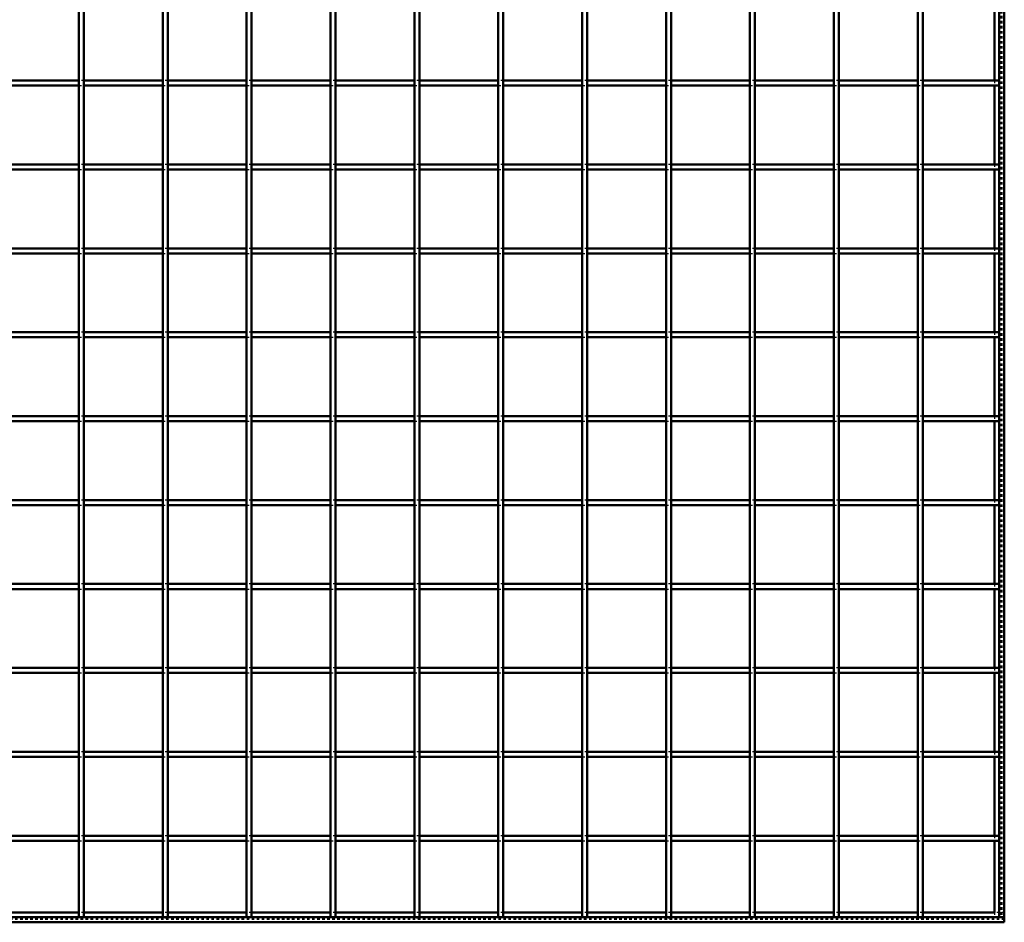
# Model space of a CAD drawing. Header units: millimetres. Extents: x -1015 to 654, y -500 to 954.
# Tile 8 of 11: x 209 to 600, y -500 to -141. Entities that reach past the tile are written whole.
import ezdxf

# ---------------------------------------------------------------- set-up
doc = ezdxf.new("R2010")
doc.units = ezdxf.units.MM
doc.linetypes.add('Dashed', pattern=[2, 1, -1])
for name, color, linetype, lineweight in [('2d ConnectionPoints', 7, 'Continuous', 50), ('AM_0', 7, 'Continuous', 50), ('AM_9', 6, 'Dashed', 25)]:
    doc.layers.add(name, color=color, linetype=linetype, lineweight=lineweight)

# ---------------------------------------------------------------- blocks, each defined once
blk = doc.blocks.new('1_LP230332P350110001200VERTICAL1_0_in_LPP23033211120010003500_4')
at = {"layer": 'AM_0'}
for p, q in [((598, 498), (598, -498)), ((600, 498), (600, -498)), ((596.05, -134.32), (596.05, -165.65)), ((596.05, -167.65), (596.05, -198.98)), ((596.05, -200.98), (596.05, -232.31)), ((596.05, -234.31), (596.05, -265.64)), ((596.05, -267.64), (596.05, -298.97)), ((596.05, -300.97), (596.05, -332.3)), ((596.05, -334.3), (596.05, -365.63)), ((596.05, -367.63), (596.05, -398.96)), ((596.05, -400.96), (596.05, -432.29)), ((596.05, -434.29), (596.05, -465.62)), ((596.05, -467.62), (596.05, -496.05)), ((598, -498), (600, -498))]:
    blk.add_line(p, q, dxfattribs=at)
at = {"layer": 'AM_9'}
for p, q in [((598.55, 498), (598.55, -498)), ((598.99, 498), (598.99, -498)), ((596.05, -165.65), (596.05, -167.65)), ((596.05, -198.98), (596.05, -200.98)), ((596.05, -232.31), (596.05, -234.31)), ((596.05, -265.64), (596.05, -267.64)), ((596.05, -298.97), (596.05, -300.97)), ((596.05, -332.3), (596.05, -334.3)), ((596.05, -365.63), (596.05, -367.63)), ((596.05, -398.96), (596.05, -400.96)), ((596.05, -432.29), (596.05, -434.29)), ((596.05, -465.62), (596.05, -467.62)), ((596.05, -496.05), (596.05, -498))]:
    blk.add_line(p, q, dxfattribs=at)
blk = doc.blocks.new('2_ra3h2j39pokaux815d3j3zqbb________0_in_LPP23033211120010003500_4')
at = {"layer": 'AM_0'}
for p, q in [((232.31, -496.05), (200.98, -496.05)), ((265.64, -496.05), (234.31, -496.05)), ((298.97, -496.05), (267.64, -496.05)), ((332.3, -496.05), (300.97, -496.05)), ((365.63, -496.05), (334.3, -496.05)), ((398.96, -496.05), (367.63, -496.05)), ((432.29, -496.05), (400.96, -496.05)), ((465.62, -496.05), (434.29, -496.05)), ((498.95, -496.05), (467.62, -496.05)), ((532.28, -496.05), (500.95, -496.05)), ((565.61, -496.05), (534.28, -496.05)), ((596.05, -496.05), (567.61, -496.05)), ((600, -498), (-600, -498)), ((600, -500), (-600, -500)), ((600, -498), (600, -500))]:
    blk.add_line(p, q, dxfattribs=at)
at = {"layer": 'AM_9'}
for p, q in [((234.31, -496.05), (232.31, -496.05)), ((267.64, -496.05), (265.64, -496.05)), ((300.97, -496.05), (298.97, -496.05)), ((334.3, -496.05), (332.3, -496.05)), ((367.63, -496.05), (365.63, -496.05)), ((400.96, -496.05), (398.96, -496.05)), ((434.29, -496.05), (432.29, -496.05)), ((467.62, -496.05), (465.62, -496.05)), ((500.95, -496.05), (498.95, -496.05)), ((534.28, -496.05), (532.28, -496.05)), ((567.61, -496.05), (565.61, -496.05)), ((600, -496.05), (596.05, -496.05)), ((600, -498.4), (-600, -498.4)), ((600, -498.92), (-600, -498.92))]:
    blk.add_line(p, q, dxfattribs=at)
blk = doc.blocks.new('27_jlnnzprzl1gclqa7vkkm4kkqu________0_in_LPP23033211120010003500_4')
at = {"layer": 'AM_0'}
for p, q in [((232.31, -498), (232.31, 498)), ((234.31, -498), (234.31, 498)), ((234.31, -498), (232.31, -498))]:
    blk.add_line(p, q, dxfattribs=at)
blk = doc.blocks.new('28_xgg4m4nvg04l66zsxqh9326um________0_in_LPP23033211120010003500_4')
at = {"layer": 'AM_0'}
for p, q in [((265.64, -498), (265.64, 498)), ((267.64, -498), (267.64, 498)), ((267.64, -498), (265.64, -498))]:
    blk.add_line(p, q, dxfattribs=at)
blk = doc.blocks.new('29_3cbfr91prdmx623f9pp4l2img________0_in_LPP23033211120010003500_4')
at = {"layer": 'AM_0'}
for p, q in [((298.97, -498), (298.97, 498)), ((300.97, -498), (300.97, 498)), ((300.97, -498), (298.97, -498))]:
    blk.add_line(p, q, dxfattribs=at)
blk = doc.blocks.new('30_6r5l7bvyu1171hpsjr9i9ibnk________0_in_LPP23033211120010003500_4')
at = {"layer": 'AM_0'}
for p, q in [((332.3, -498), (332.3, 498)), ((334.3, -498), (334.3, 498)), ((334.3, -498), (332.3, -498))]:
    blk.add_line(p, q, dxfattribs=at)
blk = doc.blocks.new('31_zxsqqp92vtxnldzlpexzip34e________0_in_LPP23033211120010003500_4')
at = {"layer": 'AM_0'}
for p, q in [((365.63, -498), (365.63, 498)), ((367.63, -498), (367.63, 498)), ((367.63, -498), (365.63, -498))]:
    blk.add_line(p, q, dxfattribs=at)
blk = doc.blocks.new('32_rbe1a3iouhgft6e21inwscv4g________0_in_LPP23033211120010003500_4')
at = {"layer": 'AM_0'}
for p, q in [((398.96, -498), (398.96, 498)), ((400.96, -498), (400.96, 498)), ((400.96, -498), (398.96, -498))]:
    blk.add_line(p, q, dxfattribs=at)
blk = doc.blocks.new('33_2pneeysucg5dw2r0rpzaxmm8s________0_in_LPP23033211120010003500_4')
at = {"layer": 'AM_0'}
for p, q in [((432.29, -498), (432.29, 498)), ((434.29, -498), (434.29, 498)), ((434.29, -498), (432.29, -498))]:
    blk.add_line(p, q, dxfattribs=at)
blk = doc.blocks.new('34_tr852ho5vyp7h3bzwyo66ro8b________0_in_LPP23033211120010003500_4')
at = {"layer": 'AM_0'}
for p, q in [((465.62, -498), (465.62, 498)), ((467.62, -498), (467.62, 498)), ((467.62, -498), (465.62, -498))]:
    blk.add_line(p, q, dxfattribs=at)
blk = doc.blocks.new('35_kckoriv5clyjb1lni0igeir5r________0_in_LPP23033211120010003500_4')
at = {"layer": 'AM_0'}
for p, q in [((498.95, -498), (498.95, 498)), ((500.95, -498), (500.95, 498)), ((500.95, -498), (498.95, -498))]:
    blk.add_line(p, q, dxfattribs=at)
blk = doc.blocks.new('36_zm92rl676aw55famz3echua1d________0_in_LPP23033211120010003500_4')
at = {"layer": 'AM_0'}
for p, q in [((532.28, -498), (532.28, 498)), ((534.28, -498), (534.28, 498)), ((534.28, -498), (532.28, -498))]:
    blk.add_line(p, q, dxfattribs=at)
blk = doc.blocks.new('37_vhwv5gipkj7b12xgcji52kqmd________0_in_LPP23033211120010003500_4')
at = {"layer": 'AM_0'}
for p, q in [((565.61, -498), (565.61, 498)), ((567.61, -498), (567.61, 498)), ((567.61, -498), (565.61, -498))]:
    blk.add_line(p, q, dxfattribs=at)
blk = doc.blocks.new('39_eiqjlpvh1ggvdycgsv4ilfx1c________0_in_LPP23033211120010003500_4')
at = {"layer": 'AM_0'}
for p, q in [((232.31, -465.62), (200.98, -465.62)), ((232.31, -467.62), (200.98, -467.62)), ((232.31, -465.62), (232.31, -467.62)), ((234.31, -467.62), (234.31, -465.62)), ((265.64, -465.62), (234.31, -465.62)), ((265.64, -467.62), (234.31, -467.62)), ((265.64, -465.62), (265.64, -467.62)), ((267.64, -467.62), (267.64, -465.62)), ((298.97, -465.62), (267.64, -465.62)), ((298.97, -467.62), (267.64, -467.62)), ((298.97, -465.62), (298.97, -467.62)), ((300.97, -467.62), (300.97, -465.62)), ((332.3, -465.62), (300.97, -465.62)), ((332.3, -467.62), (300.97, -467.62)), ((332.3, -465.62), (332.3, -467.62)), ((334.3, -467.62), (334.3, -465.62)), ((365.63, -465.62), (334.3, -465.62)), ((365.63, -467.62), (334.3, -467.62)), ((365.63, -465.62), (365.63, -467.62)), ((367.63, -467.62), (367.63, -465.62)), ((398.96, -465.62), (367.63, -465.62)), ((398.96, -467.62), (367.63, -467.62)), ((398.96, -465.62), (398.96, -467.62)), ((400.96, -467.62), (400.96, -465.62)), ((432.29, -465.62), (400.96, -465.62)), ((432.29, -467.62), (400.96, -467.62)), ((432.29, -465.62), (432.29, -467.62)), ((434.29, -467.62), (434.29, -465.62)), ((465.62, -465.62), (434.29, -465.62)), ((465.62, -467.62), (434.29, -467.62)), ((465.62, -465.62), (465.62, -467.62)), ((467.62, -467.62), (467.62, -465.62)), ((498.95, -465.62), (467.62, -465.62)), ((498.95, -467.62), (467.62, -467.62)), ((498.95, -465.62), (498.95, -467.62)), ((500.95, -467.62), (500.95, -465.62)), ((532.28, -465.62), (500.95, -465.62)), ((532.28, -467.62), (500.95, -467.62)), ((532.28, -465.62), (532.28, -467.62)), ((534.28, -467.62), (534.28, -465.62)), ((565.61, -465.62), (534.28, -465.62)), ((565.61, -467.62), (534.28, -467.62)), ((565.61, -465.62), (565.61, -467.62)), ((567.61, -467.62), (567.61, -465.62)), ((598, -465.62), (567.61, -465.62)), ((598, -467.62), (567.61, -467.62)), ((598, -465.62), (598, -467.62))]:
    blk.add_line(p, q, dxfattribs=at)
at = {"layer": 'AM_9'}
for p, q in [((234.31, -465.62), (232.31, -465.62)), ((232.31, -467.62), (234.31, -467.62)), ((267.64, -465.62), (265.64, -465.62)), ((265.64, -467.62), (267.64, -467.62)), ((300.97, -465.62), (298.97, -465.62)), ((298.97, -467.62), (300.97, -467.62)), ((334.3, -465.62), (332.3, -465.62)), ((332.3, -467.62), (334.3, -467.62)), ((367.63, -465.62), (365.63, -465.62)), ((365.63, -467.62), (367.63, -467.62)), ((400.96, -465.62), (398.96, -465.62)), ((398.96, -467.62), (400.96, -467.62)), ((434.29, -465.62), (432.29, -465.62)), ((432.29, -467.62), (434.29, -467.62)), ((467.62, -465.62), (465.62, -465.62)), ((465.62, -467.62), (467.62, -467.62)), ((500.95, -465.62), (498.95, -465.62)), ((498.95, -467.62), (500.95, -467.62)), ((534.28, -465.62), (532.28, -465.62)), ((532.28, -467.62), (534.28, -467.62)), ((567.61, -465.62), (565.61, -465.62)), ((565.61, -467.62), (567.61, -467.62))]:
    blk.add_line(p, q, dxfattribs=at)
blk = doc.blocks.new('40_idrgsfoauowbd8bmt7i8egh6c________0_in_LPP23033211120010003500_4')
at = {"layer": 'AM_0'}
for p, q in [((232.31, -432.29), (200.98, -432.29)), ((232.31, -432.29), (232.31, -434.29)), ((234.31, -434.29), (234.31, -432.29)), ((265.64, -432.29), (234.31, -432.29)), ((265.64, -432.29), (265.64, -434.29)), ((267.64, -434.29), (267.64, -432.29)), ((298.97, -432.29), (267.64, -432.29)), ((298.97, -432.29), (298.97, -434.29)), ((300.97, -434.29), (300.97, -432.29)), ((332.3, -432.29), (300.97, -432.29)), ((332.3, -432.29), (332.3, -434.29)), ((334.3, -434.29), (334.3, -432.29)), ((365.63, -432.29), (334.3, -432.29)), ((365.63, -432.29), (365.63, -434.29)), ((367.63, -434.29), (367.63, -432.29)), ((398.96, -432.29), (367.63, -432.29)), ((398.96, -432.29), (398.96, -434.29)), ((400.96, -434.29), (400.96, -432.29)), ((432.29, -432.29), (400.96, -432.29)), ((432.29, -432.29), (432.29, -434.29)), ((434.29, -434.29), (434.29, -432.29)), ((465.62, -432.29), (434.29, -432.29)), ((465.62, -432.29), (465.62, -434.29)), ((467.62, -434.29), (467.62, -432.29)), ((498.95, -432.29), (467.62, -432.29)), ((498.95, -432.29), (498.95, -434.29)), ((500.95, -434.29), (500.95, -432.29)), ((532.28, -432.29), (500.95, -432.29)), ((532.28, -432.29), (532.28, -434.29)), ((534.28, -434.29), (534.28, -432.29)), ((565.61, -432.29), (534.28, -432.29)), ((565.61, -432.29), (565.61, -434.29)), ((567.61, -434.29), (567.61, -432.29)), ((598, -432.29), (567.61, -432.29)), ((598, -432.29), (598, -434.29)), ((232.31, -434.29), (200.98, -434.29)), ((265.64, -434.29), (234.31, -434.29)), ((298.97, -434.29), (267.64, -434.29)), ((332.3, -434.29), (300.97, -434.29)), ((365.63, -434.29), (334.3, -434.29)), ((398.96, -434.29), (367.63, -434.29)), ((432.29, -434.29), (400.96, -434.29)), ((465.62, -434.29), (434.29, -434.29)), ((498.95, -434.29), (467.62, -434.29)), ((532.28, -434.29), (500.95, -434.29)), ((565.61, -434.29), (534.28, -434.29)), ((598, -434.29), (567.61, -434.29))]:
    blk.add_line(p, q, dxfattribs=at)
at = {"layer": 'AM_9'}
for p, q in [((234.31, -432.29), (232.31, -432.29)), ((267.64, -432.29), (265.64, -432.29)), ((300.97, -432.29), (298.97, -432.29)), ((334.3, -432.29), (332.3, -432.29)), ((367.63, -432.29), (365.63, -432.29)), ((400.96, -432.29), (398.96, -432.29)), ((434.29, -432.29), (432.29, -432.29)), ((467.62, -432.29), (465.62, -432.29)), ((500.95, -432.29), (498.95, -432.29)), ((534.28, -432.29), (532.28, -432.29)), ((567.61, -432.29), (565.61, -432.29)), ((232.31, -434.29), (234.31, -434.29)), ((265.64, -434.29), (267.64, -434.29)), ((298.97, -434.29), (300.97, -434.29)), ((332.3, -434.29), (334.3, -434.29)), ((365.63, -434.29), (367.63, -434.29)), ((398.96, -434.29), (400.96, -434.29)), ((432.29, -434.29), (434.29, -434.29)), ((465.62, -434.29), (467.62, -434.29)), ((498.95, -434.29), (500.95, -434.29)), ((532.28, -434.29), (534.28, -434.29)), ((565.61, -434.29), (567.61, -434.29))]:
    blk.add_line(p, q, dxfattribs=at)
blk = doc.blocks.new('41_3gnolkmpmgflub8656y4oesrk________0_in_LPP23033211120010003500_4')
at = {"layer": 'AM_0'}
for p, q in [((232.31, -398.96), (200.98, -398.96)), ((232.31, -398.96), (232.31, -400.96)), ((234.31, -400.96), (234.31, -398.96)), ((265.64, -398.96), (234.31, -398.96)), ((265.64, -398.96), (265.64, -400.96)), ((267.64, -400.96), (267.64, -398.96)), ((298.97, -398.96), (267.64, -398.96)), ((298.97, -398.96), (298.97, -400.96)), ((300.97, -400.96), (300.97, -398.96)), ((332.3, -398.96), (300.97, -398.96)), ((332.3, -398.96), (332.3, -400.96)), ((334.3, -400.96), (334.3, -398.96)), ((365.63, -398.96), (334.3, -398.96)), ((365.63, -398.96), (365.63, -400.96)), ((367.63, -400.96), (367.63, -398.96)), ((398.96, -398.96), (367.63, -398.96)), ((398.96, -398.96), (398.96, -400.96)), ((400.96, -400.96), (400.96, -398.96)), ((432.29, -398.96), (400.96, -398.96)), ((432.29, -398.96), (432.29, -400.96)), ((434.29, -400.96), (434.29, -398.96)), ((465.62, -398.96), (434.29, -398.96)), ((465.62, -398.96), (465.62, -400.96)), ((467.62, -400.96), (467.62, -398.96)), ((498.95, -398.96), (467.62, -398.96)), ((498.95, -398.96), (498.95, -400.96)), ((500.95, -400.96), (500.95, -398.96)), ((532.28, -398.96), (500.95, -398.96)), ((532.28, -398.96), (532.28, -400.96)), ((534.28, -400.96), (534.28, -398.96)), ((565.61, -398.96), (534.28, -398.96)), ((565.61, -398.96), (565.61, -400.96)), ((567.61, -400.96), (567.61, -398.96)), ((598, -398.96), (567.61, -398.96)), ((598, -398.96), (598, -400.96)), ((232.31, -400.96), (200.98, -400.96)), ((265.64, -400.96), (234.31, -400.96)), ((298.97, -400.96), (267.64, -400.96)), ((332.3, -400.96), (300.97, -400.96)), ((365.63, -400.96), (334.3, -400.96)), ((398.96, -400.96), (367.63, -400.96)), ((432.29, -400.96), (400.96, -400.96)), ((465.62, -400.96), (434.29, -400.96)), ((498.95, -400.96), (467.62, -400.96)), ((532.28, -400.96), (500.95, -400.96)), ((565.61, -400.96), (534.28, -400.96)), ((598, -400.96), (567.61, -400.96))]:
    blk.add_line(p, q, dxfattribs=at)
at = {"layer": 'AM_9'}
for p, q in [((234.31, -398.96), (232.31, -398.96)), ((267.64, -398.96), (265.64, -398.96)), ((300.97, -398.96), (298.97, -398.96)), ((334.3, -398.96), (332.3, -398.96)), ((367.63, -398.96), (365.63, -398.96)), ((400.96, -398.96), (398.96, -398.96)), ((434.29, -398.96), (432.29, -398.96)), ((467.62, -398.96), (465.62, -398.96)), ((500.95, -398.96), (498.95, -398.96)), ((534.28, -398.96), (532.28, -398.96)), ((567.61, -398.96), (565.61, -398.96)), ((232.31, -400.96), (234.31, -400.96)), ((265.64, -400.96), (267.64, -400.96)), ((298.97, -400.96), (300.97, -400.96)), ((332.3, -400.96), (334.3, -400.96)), ((365.63, -400.96), (367.63, -400.96)), ((398.96, -400.96), (400.96, -400.96)), ((432.29, -400.96), (434.29, -400.96)), ((465.62, -400.96), (467.62, -400.96)), ((498.95, -400.96), (500.95, -400.96)), ((532.28, -400.96), (534.28, -400.96)), ((565.61, -400.96), (567.61, -400.96))]:
    blk.add_line(p, q, dxfattribs=at)
blk = doc.blocks.new('42_7ehx1p2m96pogbh0e6opq6jel________0_in_LPP23033211120010003500_4')
at = {"layer": 'AM_0'}
for p, q in [((232.31, -365.63), (200.98, -365.63)), ((232.31, -367.63), (200.98, -367.63)), ((232.31, -365.63), (232.31, -367.63)), ((234.31, -367.63), (234.31, -365.63)), ((265.64, -365.63), (234.31, -365.63)), ((265.64, -367.63), (234.31, -367.63)), ((265.64, -365.63), (265.64, -367.63)), ((267.64, -367.63), (267.64, -365.63)), ((298.97, -365.63), (267.64, -365.63)), ((298.97, -367.63), (267.64, -367.63)), ((298.97, -365.63), (298.97, -367.63)), ((300.97, -367.63), (300.97, -365.63)), ((332.3, -365.63), (300.97, -365.63)), ((332.3, -367.63), (300.97, -367.63)), ((332.3, -365.63), (332.3, -367.63)), ((334.3, -367.63), (334.3, -365.63)), ((365.63, -365.63), (334.3, -365.63)), ((365.63, -367.63), (334.3, -367.63)), ((365.63, -365.63), (365.63, -367.63)), ((367.63, -367.63), (367.63, -365.63)), ((398.96, -365.63), (367.63, -365.63)), ((398.96, -367.63), (367.63, -367.63)), ((398.96, -365.63), (398.96, -367.63)), ((400.96, -367.63), (400.96, -365.63)), ((432.29, -365.63), (400.96, -365.63)), ((432.29, -367.63), (400.96, -367.63)), ((432.29, -365.63), (432.29, -367.63)), ((434.29, -367.63), (434.29, -365.63)), ((465.62, -365.63), (434.29, -365.63)), ((465.62, -367.63), (434.29, -367.63)), ((465.62, -365.63), (465.62, -367.63)), ((467.62, -367.63), (467.62, -365.63)), ((498.95, -365.63), (467.62, -365.63)), ((498.95, -367.63), (467.62, -367.63)), ((498.95, -365.63), (498.95, -367.63)), ((500.95, -367.63), (500.95, -365.63)), ((532.28, -365.63), (500.95, -365.63)), ((532.28, -367.63), (500.95, -367.63)), ((532.28, -365.63), (532.28, -367.63)), ((534.28, -367.63), (534.28, -365.63)), ((565.61, -365.63), (534.28, -365.63)), ((565.61, -367.63), (534.28, -367.63)), ((565.61, -365.63), (565.61, -367.63)), ((567.61, -367.63), (567.61, -365.63)), ((598, -365.63), (567.61, -365.63)), ((598, -367.63), (567.61, -367.63)), ((598, -365.63), (598, -367.63))]:
    blk.add_line(p, q, dxfattribs=at)
at = {"layer": 'AM_9'}
for p, q in [((234.31, -365.63), (232.31, -365.63)), ((232.31, -367.63), (234.31, -367.63)), ((267.64, -365.63), (265.64, -365.63)), ((265.64, -367.63), (267.64, -367.63)), ((300.97, -365.63), (298.97, -365.63)), ((298.97, -367.63), (300.97, -367.63)), ((334.3, -365.63), (332.3, -365.63)), ((332.3, -367.63), (334.3, -367.63)), ((367.63, -365.63), (365.63, -365.63)), ((365.63, -367.63), (367.63, -367.63)), ((400.96, -365.63), (398.96, -365.63)), ((398.96, -367.63), (400.96, -367.63)), ((434.29, -365.63), (432.29, -365.63)), ((432.29, -367.63), (434.29, -367.63)), ((467.62, -365.63), (465.62, -365.63)), ((465.62, -367.63), (467.62, -367.63)), ((500.95, -365.63), (498.95, -365.63)), ((498.95, -367.63), (500.95, -367.63)), ((534.28, -365.63), (532.28, -365.63)), ((532.28, -367.63), (534.28, -367.63)), ((567.61, -365.63), (565.61, -365.63)), ((565.61, -367.63), (567.61, -367.63))]:
    blk.add_line(p, q, dxfattribs=at)
blk = doc.blocks.new('43_5sdxqosd9doe3jt21g7ph90mk________0_in_LPP23033211120010003500_4')
at = {"layer": 'AM_0'}
for p, q in [((232.31, -332.3), (200.98, -332.3)), ((232.31, -332.3), (232.31, -334.3)), ((234.31, -334.3), (234.31, -332.3)), ((265.64, -332.3), (234.31, -332.3)), ((265.64, -332.3), (265.64, -334.3)), ((267.64, -334.3), (267.64, -332.3)), ((298.97, -332.3), (267.64, -332.3)), ((298.97, -332.3), (298.97, -334.3)), ((300.97, -334.3), (300.97, -332.3)), ((332.3, -332.3), (300.97, -332.3)), ((332.3, -332.3), (332.3, -334.3)), ((334.3, -334.3), (334.3, -332.3)), ((365.63, -332.3), (334.3, -332.3)), ((365.63, -332.3), (365.63, -334.3)), ((367.63, -334.3), (367.63, -332.3)), ((398.96, -332.3), (367.63, -332.3)), ((398.96, -332.3), (398.96, -334.3)), ((400.96, -334.3), (400.96, -332.3)), ((432.29, -332.3), (400.96, -332.3)), ((432.29, -332.3), (432.29, -334.3)), ((434.29, -334.3), (434.29, -332.3)), ((465.62, -332.3), (434.29, -332.3)), ((465.62, -332.3), (465.62, -334.3)), ((467.62, -334.3), (467.62, -332.3)), ((498.95, -332.3), (467.62, -332.3)), ((498.95, -332.3), (498.95, -334.3)), ((500.95, -334.3), (500.95, -332.3)), ((532.28, -332.3), (500.95, -332.3)), ((532.28, -332.3), (532.28, -334.3)), ((534.28, -334.3), (534.28, -332.3)), ((565.61, -332.3), (534.28, -332.3)), ((565.61, -332.3), (565.61, -334.3)), ((567.61, -334.3), (567.61, -332.3)), ((598, -332.3), (567.61, -332.3)), ((598, -332.3), (598, -334.3)), ((232.31, -334.3), (200.98, -334.3)), ((265.64, -334.3), (234.31, -334.3)), ((298.97, -334.3), (267.64, -334.3)), ((332.3, -334.3), (300.97, -334.3)), ((365.63, -334.3), (334.3, -334.3)), ((398.96, -334.3), (367.63, -334.3)), ((432.29, -334.3), (400.96, -334.3)), ((465.62, -334.3), (434.29, -334.3)), ((498.95, -334.3), (467.62, -334.3)), ((532.28, -334.3), (500.95, -334.3)), ((565.61, -334.3), (534.28, -334.3)), ((598, -334.3), (567.61, -334.3))]:
    blk.add_line(p, q, dxfattribs=at)
at = {"layer": 'AM_9'}
for p, q in [((234.31, -332.3), (232.31, -332.3)), ((267.64, -332.3), (265.64, -332.3)), ((300.97, -332.3), (298.97, -332.3)), ((334.3, -332.3), (332.3, -332.3)), ((367.63, -332.3), (365.63, -332.3)), ((400.96, -332.3), (398.96, -332.3)), ((434.29, -332.3), (432.29, -332.3)), ((467.62, -332.3), (465.62, -332.3)), ((500.95, -332.3), (498.95, -332.3)), ((534.28, -332.3), (532.28, -332.3)), ((567.61, -332.3), (565.61, -332.3)), ((232.31, -334.3), (234.31, -334.3)), ((265.64, -334.3), (267.64, -334.3)), ((298.97, -334.3), (300.97, -334.3)), ((332.3, -334.3), (334.3, -334.3)), ((365.63, -334.3), (367.63, -334.3)), ((398.96, -334.3), (400.96, -334.3)), ((432.29, -334.3), (434.29, -334.3)), ((465.62, -334.3), (467.62, -334.3)), ((498.95, -334.3), (500.95, -334.3)), ((532.28, -334.3), (534.28, -334.3)), ((565.61, -334.3), (567.61, -334.3))]:
    blk.add_line(p, q, dxfattribs=at)
blk = doc.blocks.new('44_1g88kr9m5lhaohpzsmc2hdtrf________0_in_LPP23033211120010003500_4')
at = {"layer": 'AM_0'}
for p, q in [((232.31, -298.97), (200.98, -298.97)), ((232.31, -300.97), (200.98, -300.97)), ((232.31, -298.97), (232.31, -300.97)), ((234.31, -300.97), (234.31, -298.97)), ((265.64, -298.97), (234.31, -298.97)), ((265.64, -300.97), (234.31, -300.97)), ((265.64, -298.97), (265.64, -300.97)), ((267.64, -300.97), (267.64, -298.97)), ((298.97, -298.97), (267.64, -298.97)), ((298.97, -300.97), (267.64, -300.97)), ((298.97, -298.97), (298.97, -300.97)), ((300.97, -300.97), (300.97, -298.97)), ((332.3, -298.97), (300.97, -298.97)), ((332.3, -300.97), (300.97, -300.97)), ((332.3, -298.97), (332.3, -300.97)), ((334.3, -300.97), (334.3, -298.97)), ((365.63, -298.97), (334.3, -298.97)), ((365.63, -300.97), (334.3, -300.97)), ((365.63, -298.97), (365.63, -300.97)), ((367.63, -300.97), (367.63, -298.97)), ((398.96, -298.97), (367.63, -298.97)), ((398.96, -300.97), (367.63, -300.97)), ((398.96, -298.97), (398.96, -300.97)), ((400.96, -300.97), (400.96, -298.97)), ((432.29, -298.97), (400.96, -298.97)), ((432.29, -300.97), (400.96, -300.97)), ((432.29, -298.97), (432.29, -300.97)), ((434.29, -300.97), (434.29, -298.97)), ((465.62, -298.97), (434.29, -298.97)), ((465.62, -300.97), (434.29, -300.97)), ((465.62, -298.97), (465.62, -300.97)), ((467.62, -300.97), (467.62, -298.97)), ((498.95, -298.97), (467.62, -298.97)), ((498.95, -300.97), (467.62, -300.97)), ((498.95, -298.97), (498.95, -300.97)), ((500.95, -300.97), (500.95, -298.97)), ((532.28, -298.97), (500.95, -298.97)), ((532.28, -300.97), (500.95, -300.97)), ((532.28, -298.97), (532.28, -300.97)), ((534.28, -300.97), (534.28, -298.97)), ((565.61, -298.97), (534.28, -298.97)), ((565.61, -300.97), (534.28, -300.97)), ((565.61, -298.97), (565.61, -300.97)), ((567.61, -300.97), (567.61, -298.97)), ((598, -298.97), (567.61, -298.97)), ((598, -300.97), (567.61, -300.97)), ((598, -298.97), (598, -300.97))]:
    blk.add_line(p, q, dxfattribs=at)
at = {"layer": 'AM_9'}
for p, q in [((234.31, -298.97), (232.31, -298.97)), ((232.31, -300.97), (234.31, -300.97)), ((267.64, -298.97), (265.64, -298.97)), ((265.64, -300.97), (267.64, -300.97)), ((300.97, -298.97), (298.97, -298.97)), ((298.97, -300.97), (300.97, -300.97)), ((334.3, -298.97), (332.3, -298.97)), ((332.3, -300.97), (334.3, -300.97)), ((367.63, -298.97), (365.63, -298.97)), ((365.63, -300.97), (367.63, -300.97)), ((400.96, -298.97), (398.96, -298.97)), ((398.96, -300.97), (400.96, -300.97)), ((434.29, -298.97), (432.29, -298.97)), ((432.29, -300.97), (434.29, -300.97)), ((467.62, -298.97), (465.62, -298.97)), ((465.62, -300.97), (467.62, -300.97)), ((500.95, -298.97), (498.95, -298.97)), ((498.95, -300.97), (500.95, -300.97)), ((534.28, -298.97), (532.28, -298.97)), ((532.28, -300.97), (534.28, -300.97)), ((567.61, -298.97), (565.61, -298.97)), ((565.61, -300.97), (567.61, -300.97))]:
    blk.add_line(p, q, dxfattribs=at)
blk = doc.blocks.new('45_80wag5nwup3estipk0cd5xfda________0_in_LPP23033211120010003500_4')
at = {"layer": 'AM_0'}
for p, q in [((232.31, -265.64), (200.98, -265.64)), ((232.31, -265.64), (232.31, -267.64)), ((234.31, -267.64), (234.31, -265.64)), ((265.64, -265.64), (234.31, -265.64)), ((265.64, -265.64), (265.64, -267.64)), ((267.64, -267.64), (267.64, -265.64)), ((298.97, -265.64), (267.64, -265.64)), ((298.97, -265.64), (298.97, -267.64)), ((300.97, -267.64), (300.97, -265.64)), ((332.3, -265.64), (300.97, -265.64)), ((332.3, -265.64), (332.3, -267.64)), ((334.3, -267.64), (334.3, -265.64)), ((365.63, -265.64), (334.3, -265.64)), ((365.63, -265.64), (365.63, -267.64)), ((367.63, -267.64), (367.63, -265.64)), ((398.96, -265.64), (367.63, -265.64)), ((398.96, -265.64), (398.96, -267.64)), ((400.96, -267.64), (400.96, -265.64)), ((432.29, -265.64), (400.96, -265.64)), ((432.29, -265.64), (432.29, -267.64)), ((434.29, -267.64), (434.29, -265.64)), ((465.62, -265.64), (434.29, -265.64)), ((465.62, -265.64), (465.62, -267.64)), ((467.62, -267.64), (467.62, -265.64)), ((498.95, -265.64), (467.62, -265.64)), ((498.95, -265.64), (498.95, -267.64)), ((500.95, -267.64), (500.95, -265.64)), ((532.28, -265.64), (500.95, -265.64)), ((532.28, -265.64), (532.28, -267.64)), ((534.28, -267.64), (534.28, -265.64)), ((565.61, -265.64), (534.28, -265.64)), ((565.61, -265.64), (565.61, -267.64)), ((567.61, -267.64), (567.61, -265.64)), ((598, -265.64), (567.61, -265.64)), ((598, -265.64), (598, -267.64)), ((232.31, -267.64), (200.98, -267.64)), ((265.64, -267.64), (234.31, -267.64)), ((298.97, -267.64), (267.64, -267.64)), ((332.3, -267.64), (300.97, -267.64)), ((365.63, -267.64), (334.3, -267.64)), ((398.96, -267.64), (367.63, -267.64)), ((432.29, -267.64), (400.96, -267.64)), ((465.62, -267.64), (434.29, -267.64)), ((498.95, -267.64), (467.62, -267.64)), ((532.28, -267.64), (500.95, -267.64)), ((565.61, -267.64), (534.28, -267.64)), ((598, -267.64), (567.61, -267.64))]:
    blk.add_line(p, q, dxfattribs=at)
at = {"layer": 'AM_9'}
for p, q in [((234.31, -265.64), (232.31, -265.64)), ((267.64, -265.64), (265.64, -265.64)), ((300.97, -265.64), (298.97, -265.64)), ((334.3, -265.64), (332.3, -265.64)), ((367.63, -265.64), (365.63, -265.64)), ((400.96, -265.64), (398.96, -265.64)), ((434.29, -265.64), (432.29, -265.64)), ((467.62, -265.64), (465.62, -265.64)), ((500.95, -265.64), (498.95, -265.64)), ((534.28, -265.64), (532.28, -265.64)), ((567.61, -265.64), (565.61, -265.64)), ((232.31, -267.64), (234.31, -267.64)), ((265.64, -267.64), (267.64, -267.64)), ((298.97, -267.64), (300.97, -267.64)), ((332.3, -267.64), (334.3, -267.64)), ((365.63, -267.64), (367.63, -267.64)), ((398.96, -267.64), (400.96, -267.64)), ((432.29, -267.64), (434.29, -267.64)), ((465.62, -267.64), (467.62, -267.64)), ((498.95, -267.64), (500.95, -267.64)), ((532.28, -267.64), (534.28, -267.64)), ((565.61, -267.64), (567.61, -267.64))]:
    blk.add_line(p, q, dxfattribs=at)
blk = doc.blocks.new('46_l90kea4iytrgkhavm0gtdengm________0_in_LPP23033211120010003500_4')
at = {"layer": 'AM_0'}
for p, q in [((232.31, -232.31), (200.98, -232.31)), ((232.31, -234.31), (200.98, -234.31)), ((232.31, -232.31), (232.31, -234.31)), ((234.31, -234.31), (234.31, -232.31)), ((265.64, -232.31), (234.31, -232.31)), ((265.64, -234.31), (234.31, -234.31)), ((265.64, -232.31), (265.64, -234.31)), ((267.64, -234.31), (267.64, -232.31)), ((298.97, -232.31), (267.64, -232.31)), ((298.97, -234.31), (267.64, -234.31)), ((298.97, -232.31), (298.97, -234.31)), ((300.97, -234.31), (300.97, -232.31)), ((332.3, -232.31), (300.97, -232.31)), ((332.3, -234.31), (300.97, -234.31)), ((332.3, -232.31), (332.3, -234.31)), ((334.3, -234.31), (334.3, -232.31)), ((365.63, -232.31), (334.3, -232.31)), ((365.63, -234.31), (334.3, -234.31)), ((365.63, -232.31), (365.63, -234.31)), ((367.63, -234.31), (367.63, -232.31)), ((398.96, -232.31), (367.63, -232.31)), ((398.96, -234.31), (367.63, -234.31)), ((398.96, -232.31), (398.96, -234.31)), ((400.96, -234.31), (400.96, -232.31)), ((432.29, -232.31), (400.96, -232.31)), ((432.29, -234.31), (400.96, -234.31)), ((432.29, -232.31), (432.29, -234.31)), ((434.29, -234.31), (434.29, -232.31)), ((465.62, -232.31), (434.29, -232.31)), ((465.62, -234.31), (434.29, -234.31)), ((465.62, -232.31), (465.62, -234.31)), ((467.62, -234.31), (467.62, -232.31)), ((498.95, -232.31), (467.62, -232.31)), ((498.95, -234.31), (467.62, -234.31)), ((498.95, -232.31), (498.95, -234.31)), ((500.95, -234.31), (500.95, -232.31)), ((532.28, -232.31), (500.95, -232.31)), ((532.28, -234.31), (500.95, -234.31)), ((532.28, -232.31), (532.28, -234.31)), ((534.28, -234.31), (534.28, -232.31)), ((565.61, -232.31), (534.28, -232.31)), ((565.61, -234.31), (534.28, -234.31)), ((565.61, -232.31), (565.61, -234.31)), ((567.61, -234.31), (567.61, -232.31)), ((598, -232.31), (567.61, -232.31)), ((598, -234.31), (567.61, -234.31)), ((598, -232.31), (598, -234.31))]:
    blk.add_line(p, q, dxfattribs=at)
at = {"layer": 'AM_9'}
for p, q in [((234.31, -232.31), (232.31, -232.31)), ((232.31, -234.31), (234.31, -234.31)), ((267.64, -232.31), (265.64, -232.31)), ((265.64, -234.31), (267.64, -234.31)), ((300.97, -232.31), (298.97, -232.31)), ((298.97, -234.31), (300.97, -234.31)), ((334.3, -232.31), (332.3, -232.31)), ((332.3, -234.31), (334.3, -234.31)), ((367.63, -232.31), (365.63, -232.31)), ((365.63, -234.31), (367.63, -234.31)), ((400.96, -232.31), (398.96, -232.31)), ((398.96, -234.31), (400.96, -234.31)), ((434.29, -232.31), (432.29, -232.31)), ((432.29, -234.31), (434.29, -234.31)), ((467.62, -232.31), (465.62, -232.31)), ((465.62, -234.31), (467.62, -234.31)), ((500.95, -232.31), (498.95, -232.31)), ((498.95, -234.31), (500.95, -234.31)), ((534.28, -232.31), (532.28, -232.31)), ((532.28, -234.31), (534.28, -234.31)), ((567.61, -232.31), (565.61, -232.31)), ((565.61, -234.31), (567.61, -234.31))]:
    blk.add_line(p, q, dxfattribs=at)
blk = doc.blocks.new('47_smz6649sh25aujdt7oli32q3l________0_in_LPP23033211120010003500_4')
at = {"layer": 'AM_0'}
for p, q in [((232.31, -198.98), (200.98, -198.98)), ((232.31, -198.98), (232.31, -200.98)), ((234.31, -200.98), (234.31, -198.98)), ((265.64, -198.98), (234.31, -198.98)), ((265.64, -198.98), (265.64, -200.98)), ((267.64, -200.98), (267.64, -198.98)), ((298.97, -198.98), (267.64, -198.98)), ((298.97, -198.98), (298.97, -200.98)), ((300.97, -200.98), (300.97, -198.98)), ((332.3, -198.98), (300.97, -198.98)), ((332.3, -198.98), (332.3, -200.98)), ((334.3, -200.98), (334.3, -198.98)), ((365.63, -198.98), (334.3, -198.98)), ((365.63, -198.98), (365.63, -200.98)), ((367.63, -200.98), (367.63, -198.98)), ((398.96, -198.98), (367.63, -198.98)), ((398.96, -198.98), (398.96, -200.98)), ((400.96, -200.98), (400.96, -198.98)), ((432.29, -198.98), (400.96, -198.98)), ((432.29, -198.98), (432.29, -200.98)), ((434.29, -200.98), (434.29, -198.98)), ((465.62, -198.98), (434.29, -198.98)), ((465.62, -198.98), (465.62, -200.98)), ((467.62, -200.98), (467.62, -198.98)), ((498.95, -198.98), (467.62, -198.98)), ((498.95, -198.98), (498.95, -200.98)), ((500.95, -200.98), (500.95, -198.98)), ((532.28, -198.98), (500.95, -198.98)), ((532.28, -198.98), (532.28, -200.98)), ((534.28, -200.98), (534.28, -198.98)), ((565.61, -198.98), (534.28, -198.98)), ((565.61, -198.98), (565.61, -200.98)), ((567.61, -200.98), (567.61, -198.98)), ((598, -198.98), (567.61, -198.98)), ((598, -198.98), (598, -200.98)), ((232.31, -200.98), (200.98, -200.98)), ((265.64, -200.98), (234.31, -200.98)), ((298.97, -200.98), (267.64, -200.98)), ((332.3, -200.98), (300.97, -200.98)), ((365.63, -200.98), (334.3, -200.98)), ((398.96, -200.98), (367.63, -200.98)), ((432.29, -200.98), (400.96, -200.98)), ((465.62, -200.98), (434.29, -200.98)), ((498.95, -200.98), (467.62, -200.98)), ((532.28, -200.98), (500.95, -200.98)), ((565.61, -200.98), (534.28, -200.98)), ((598, -200.98), (567.61, -200.98))]:
    blk.add_line(p, q, dxfattribs=at)
at = {"layer": 'AM_9'}
for p, q in [((234.31, -198.98), (232.31, -198.98)), ((267.64, -198.98), (265.64, -198.98)), ((300.97, -198.98), (298.97, -198.98)), ((334.3, -198.98), (332.3, -198.98)), ((367.63, -198.98), (365.63, -198.98)), ((400.96, -198.98), (398.96, -198.98)), ((434.29, -198.98), (432.29, -198.98)), ((467.62, -198.98), (465.62, -198.98)), ((500.95, -198.98), (498.95, -198.98)), ((534.28, -198.98), (532.28, -198.98)), ((567.61, -198.98), (565.61, -198.98)), ((232.31, -200.98), (234.31, -200.98)), ((265.64, -200.98), (267.64, -200.98)), ((298.97, -200.98), (300.97, -200.98)), ((332.3, -200.98), (334.3, -200.98)), ((365.63, -200.98), (367.63, -200.98)), ((398.96, -200.98), (400.96, -200.98)), ((432.29, -200.98), (434.29, -200.98)), ((465.62, -200.98), (467.62, -200.98)), ((498.95, -200.98), (500.95, -200.98)), ((532.28, -200.98), (534.28, -200.98)), ((565.61, -200.98), (567.61, -200.98))]:
    blk.add_line(p, q, dxfattribs=at)
blk = doc.blocks.new('48_uil24erdt5pgc8k6cob0ijnni________0_in_LPP23033211120010003500_4')
at = {"layer": 'AM_0'}
for p, q in [((232.31, -165.65), (200.98, -165.65)), ((232.31, -167.65), (200.98, -167.65)), ((232.31, -165.65), (232.31, -167.65)), ((234.31, -167.65), (234.31, -165.65)), ((265.64, -165.65), (234.31, -165.65)), ((265.64, -167.65), (234.31, -167.65)), ((265.64, -165.65), (265.64, -167.65)), ((267.64, -167.65), (267.64, -165.65)), ((298.97, -165.65), (267.64, -165.65)), ((298.97, -167.65), (267.64, -167.65)), ((298.97, -165.65), (298.97, -167.65)), ((300.97, -167.65), (300.97, -165.65)), ((332.3, -165.65), (300.97, -165.65)), ((332.3, -167.65), (300.97, -167.65)), ((332.3, -165.65), (332.3, -167.65)), ((334.3, -167.65), (334.3, -165.65)), ((365.63, -165.65), (334.3, -165.65)), ((365.63, -167.65), (334.3, -167.65)), ((365.63, -165.65), (365.63, -167.65)), ((367.63, -167.65), (367.63, -165.65)), ((398.96, -165.65), (367.63, -165.65)), ((398.96, -167.65), (367.63, -167.65)), ((398.96, -165.65), (398.96, -167.65)), ((400.96, -167.65), (400.96, -165.65)), ((432.29, -165.65), (400.96, -165.65)), ((432.29, -167.65), (400.96, -167.65)), ((432.29, -165.65), (432.29, -167.65)), ((434.29, -167.65), (434.29, -165.65)), ((465.62, -165.65), (434.29, -165.65)), ((465.62, -167.65), (434.29, -167.65)), ((465.62, -165.65), (465.62, -167.65)), ((467.62, -167.65), (467.62, -165.65)), ((498.95, -165.65), (467.62, -165.65)), ((498.95, -167.65), (467.62, -167.65)), ((498.95, -165.65), (498.95, -167.65)), ((500.95, -167.65), (500.95, -165.65)), ((532.28, -165.65), (500.95, -165.65)), ((532.28, -167.65), (500.95, -167.65)), ((532.28, -165.65), (532.28, -167.65)), ((534.28, -167.65), (534.28, -165.65)), ((565.61, -165.65), (534.28, -165.65)), ((565.61, -167.65), (534.28, -167.65)), ((565.61, -165.65), (565.61, -167.65)), ((567.61, -167.65), (567.61, -165.65)), ((598, -165.65), (567.61, -165.65)), ((598, -167.65), (567.61, -167.65)), ((598, -165.65), (598, -167.65))]:
    blk.add_line(p, q, dxfattribs=at)
at = {"layer": 'AM_9'}
for p, q in [((234.31, -165.65), (232.31, -165.65)), ((232.31, -167.65), (234.31, -167.65)), ((267.64, -165.65), (265.64, -165.65)), ((265.64, -167.65), (267.64, -167.65)), ((300.97, -165.65), (298.97, -165.65)), ((298.97, -167.65), (300.97, -167.65)), ((334.3, -165.65), (332.3, -165.65)), ((332.3, -167.65), (334.3, -167.65)), ((367.63, -165.65), (365.63, -165.65)), ((365.63, -167.65), (367.63, -167.65)), ((400.96, -165.65), (398.96, -165.65)), ((398.96, -167.65), (400.96, -167.65)), ((434.29, -165.65), (432.29, -165.65)), ((432.29, -167.65), (434.29, -167.65)), ((467.62, -165.65), (465.62, -165.65)), ((465.62, -167.65), (467.62, -167.65)), ((500.95, -165.65), (498.95, -165.65)), ((498.95, -167.65), (500.95, -167.65)), ((534.28, -165.65), (532.28, -165.65)), ((532.28, -167.65), (534.28, -167.65)), ((567.61, -165.65), (565.61, -165.65)), ((565.61, -167.65), (567.61, -167.65))]:
    blk.add_line(p, q, dxfattribs=at)

msp = doc.modelspace()

# ---------------------------------------------------------------- linework, layer by layer
at = {"layer": '2d ConnectionPoints'}
for p in [(233.31, -498), (266.64, -498), (299.97, -498), (333.3, -498), (366.63, -498), (399.96, -498), (433.29, -498), (466.62, -498), (499.95, -498), (533.28, -498), (566.61, -498)]:
    msp.add_point(p, dxfattribs=at)

# ---------------------------------------------------------------- block references
for name in ['27_jlnnzprzl1gclqa7vkkm4kkqu________0_in_LPP23033211120010003500_4', '28_xgg4m4nvg04l66zsxqh9326um________0_in_LPP23033211120010003500_4', '29_3cbfr91prdmx623f9pp4l2img________0_in_LPP23033211120010003500_4', '30_6r5l7bvyu1171hpsjr9i9ibnk________0_in_LPP23033211120010003500_4', '31_zxsqqp92vtxnldzlpexzip34e________0_in_LPP23033211120010003500_4', '32_rbe1a3iouhgft6e21inwscv4g________0_in_LPP23033211120010003500_4', '33_2pneeysucg5dw2r0rpzaxmm8s________0_in_LPP23033211120010003500_4', '34_tr852ho5vyp7h3bzwyo66ro8b________0_in_LPP23033211120010003500_4', '35_kckoriv5clyjb1lni0igeir5r________0_in_LPP23033211120010003500_4', '36_zm92rl676aw55famz3echua1d________0_in_LPP23033211120010003500_4', '37_vhwv5gipkj7b12xgcji52kqmd________0_in_LPP23033211120010003500_4', '1_LP230332P350110001200VERTICAL1_0_in_LPP23033211120010003500_4', '48_uil24erdt5pgc8k6cob0ijnni________0_in_LPP23033211120010003500_4', '47_smz6649sh25aujdt7oli32q3l________0_in_LPP23033211120010003500_4', '46_l90kea4iytrgkhavm0gtdengm________0_in_LPP23033211120010003500_4', '45_80wag5nwup3estipk0cd5xfda________0_in_LPP23033211120010003500_4', '44_1g88kr9m5lhaohpzsmc2hdtrf________0_in_LPP23033211120010003500_4', '43_5sdxqosd9doe3jt21g7ph90mk________0_in_LPP23033211120010003500_4', '42_7ehx1p2m96pogbh0e6opq6jel________0_in_LPP23033211120010003500_4', '41_3gnolkmpmgflub8656y4oesrk________0_in_LPP23033211120010003500_4', '40_idrgsfoauowbd8bmt7i8egh6c________0_in_LPP23033211120010003500_4', '39_eiqjlpvh1ggvdycgsv4ilfx1c________0_in_LPP23033211120010003500_4', '2_ra3h2j39pokaux815d3j3zqbb________0_in_LPP23033211120010003500_4']:
    msp.add_blockref(name, (0, 0))

doc.saveas('drawing.dxf')
